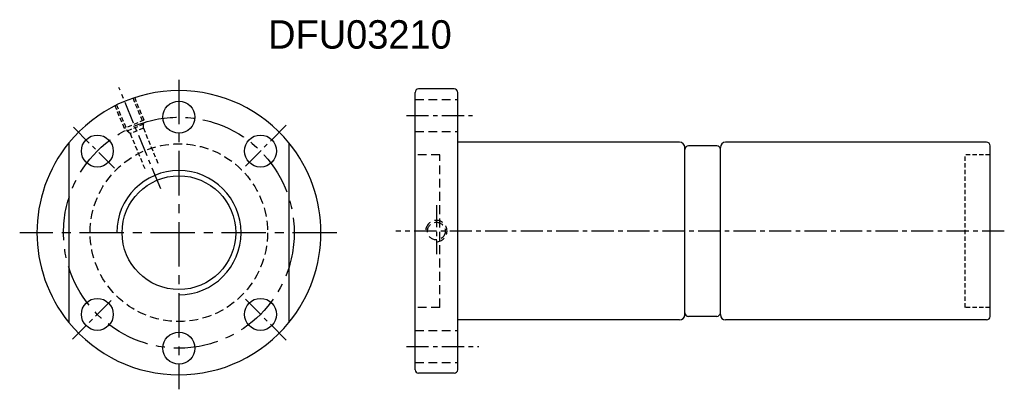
# Model space of a CAD drawing. Extents: x 29 to 307, y 98 to 202.
import ezdxf

# ---------------------------------------------------------------- set-up
doc = ezdxf.new("R2010")
doc.units = 0
doc.header["$MEASUREMENT"] = 0
for name, pattern in [('CENTER', [2, 1.25, -0.25, 0.25, -0.25]), ('DASHED', [0.75, 0.5, -0.25]), ('HIDDEN', [0.375, 0.25, -0.125])]:
    doc.linetypes.add(name, pattern=pattern)
for name, color, linetype in [('CL', 1, 'CENTER'), ('DIM', 4, 'CONTINUOUS'), ('HID', 2, 'HIDDEN'), ('OUT', 3, 'CONTINUOUS')]:
    doc.layers.add(name, color=color, linetype=linetype)

msp = doc.modelspace()

# ---------------------------------------------------------------- linework, layer by layer
at = {"layer": 'CL', "color": 7, "linetype": 'CENTER', "ltscale": 10}
for p, q in [((73.98, 184.72), (73.98, 97.65)), ((118.51, 141.72), (29.13, 141.72))]:
    msp.add_line(p, q, dxfattribs=at)
at = {"layer": 'CL', "color": 7, "linetype": 'CENTER', "ltscale": 5}
for p, q in [((68.87, 154.08), (57.07, 182.57)), ((92.71, 160.44), (104.52, 172.26)), ((138.09, 174.67), (156.7, 174.67)), ((55.82, 159.88), (44.04, 171.66)), ((306.52, 142.17), (135.09, 142.17)), ((54.91, 122.65), (44.04, 111.77)), ((92.71, 123), (104.52, 111.19)), ((138.09, 109.67), (158.5, 109.67))]:
    msp.add_line(p, q, dxfattribs=at)
at = {"layer": 'CL', "color": 7, "ltscale": 5}
msp.add_line((146.52, 149.5), (146.52, 135.63), dxfattribs=at)
at = {"layer": 'CL', "color": 7, "linetype": 'CENTER', "ltscale": 10}
msp.add_circle((73.98, 141.72), 32.5, dxfattribs=at)
at = {"layer": 'DIM', "color": 7}
msp.add_circle((73.98, 141.72), 16, dxfattribs=at)
msp.add_arc((73.98, 141.72), 17.5, 270, 180, dxfattribs=at)
at = {"layer": 'HID', "color": 7, "ltscale": 5}
for p, q in [((56.37, 177.72), (59.43, 170.33)), ((60.99, 179.63), (64.05, 172.24)), ((61.45, 179.83), (64.13, 173.36)), ((55.91, 177.53), (58.58, 171.06)), ((64.13, 173.36), (58.58, 171.06)), ((64.05, 172.24), (59.43, 170.33)), ((63.97, 171.13), (64.05, 172.24)), ((60.27, 169.6), (59.43, 170.33)), ((63.97, 171.13), (60.27, 169.6)), ((60.27, 169.6), (64.43, 159.57)), ((63.97, 171.13), (68.12, 161.1)), ((295.52, 120.67), (295.52, 163.67)), ((302.52, 163.67), (295.52, 163.67)), ((302.52, 120.67), (295.52, 120.67))]:
    msp.add_line(p, q, dxfattribs=at)
at = {"layer": 'HID', "color": 7, "linetype": 'DASHED', "ltscale": 5}
for p, q in [((140.52, 179.17), (152.52, 179.17)), ((140.52, 170.17), (152.52, 170.17)), ((147.52, 163.67), (140.52, 163.67)), ((147.52, 120.67), (147.52, 163.67)), ((147.52, 120.67), (140.52, 120.67)), ((140.52, 114.17), (152.52, 114.17)), ((140.52, 105.17), (152.52, 105.17))]:
    msp.add_line(p, q, dxfattribs=at)
for centre, radius in [((73.98, 141.72), 25), ((146.52, 142.17), 2.5)]:
    msp.add_circle(centre, radius, dxfattribs=at)
msp.add_arc((146.52, 142.17), 3, 270, 180, dxfattribs=at)
at = {"layer": 'OUT', "color": 7}
for p, q in [((140.52, 103.17), (140.52, 181.17)), ((151.52, 182.17), (141.52, 182.17)), ((152.52, 103.17), (152.52, 181.17)), ((215.02, 167.17), (152.52, 167.17)), ((301.52, 167.17), (228.02, 167.17)), ((216.52, 118.67), (216.52, 165.67)), ((225.52, 166.17), (217.52, 166.17)), ((226.52, 118.67), (226.52, 165.67)), ((302.52, 118.17), (302.52, 166.17)), ((215.02, 117.17), (152.52, 117.17)), ((225.52, 118.17), (217.52, 118.17)), ((301.52, 117.17), (228.02, 117.17)), ((151.52, 102.17), (141.52, 102.17))]:
    msp.add_line(p, q, dxfattribs=at)
at = {"layer": 'OUT', "color": 7, "ltscale": 10}
for p, q in [((42.98, 167), (42.98, 116.44)), ((104.98, 167), (104.98, 116.44))]:
    msp.add_line(p, q, dxfattribs=at)
at = {"layer": 'OUT', "color": 7}
for centre in [(73.98, 174.22), (51, 164.7), (96.97, 164.7), (51, 118.74), (96.97, 118.74), (73.98, 109.22)]:
    msp.add_circle(centre, 4.5, dxfattribs=at)
for centre, radius, start, end in [((73.98, 141.72), 40, 39.195, 140.805), ((141.52, 181.17), 1, 90, 180), ((151.52, 181.17), 1, 0, 90), ((73.98, 141.72), 40, 140.805, 219.195), ((73.98, 141.72), 40, 320.805, 39.195), ((215.02, 165.67), 1.5, 0, 90), ((228.02, 165.67), 1.5, 90, 180), ((301.52, 166.17), 1, 0, 90), ((217.52, 165.17), 1, 90, 180), ((225.52, 165.17), 1, 360, 90), ((215.02, 118.67), 1.5, 270, 0), ((217.52, 119.17), 1, 180, 270), ((225.52, 119.17), 1, 270, 360), ((228.02, 118.67), 1.5, 180, 270), ((301.52, 118.17), 1, 270, 0), ((73.98, 141.72), 40, 219.195, 320.805), ((141.52, 103.17), 1, 180, 270), ((141.52, 103.17), 1, 180, 270), ((151.52, 103.17), 1, 270, 0)]:
    msp.add_arc(centre, radius, start, end, dxfattribs=at)

# ---------------------------------------------------------------- texts
at = {"layer": 'DIM', "color": 7}
msp.add_text('DFU03210', height=8, dxfattribs=at).set_placement((99.12, 193.51))

doc.saveas('drawing.dxf')
